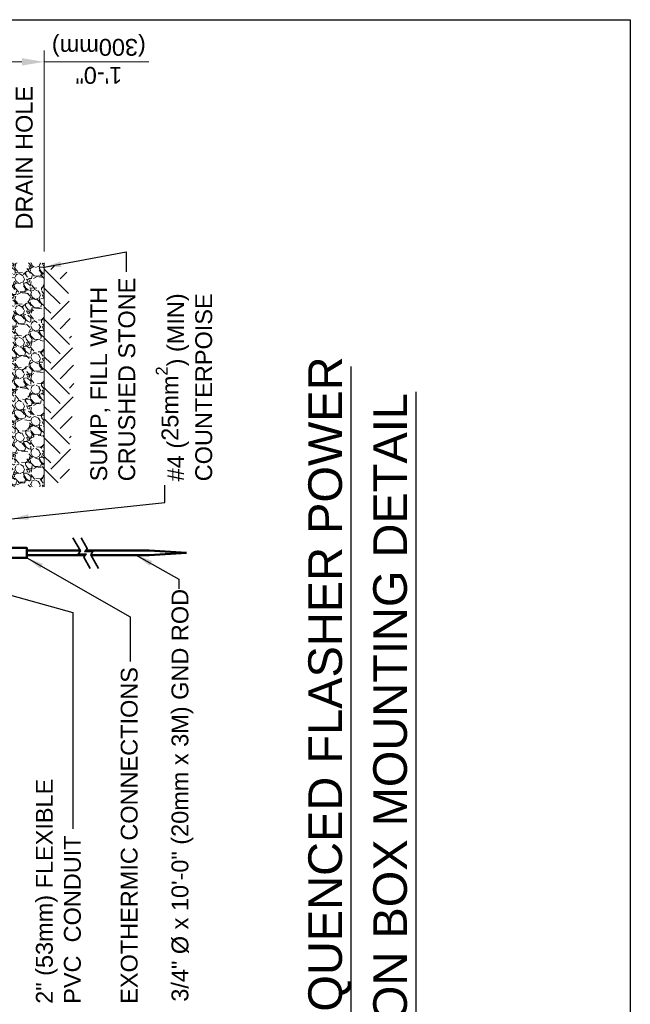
# Model space of a CAD drawing. Header units: inches. Extents: x 0 to 8.5, y 0 to 11.
# Tile 2 of 2: x 5.1 to 8.5, y 5.5 to 11. Entities that reach past the tile are written whole.
import ezdxf
from ezdxf.enums import TextEntityAlignment as Align

# ---------------------------------------------------------------- set-up
doc = ezdxf.new("R2010")
doc.units = ezdxf.units.IN
doc.header["$LTSCALE"] = 0.5
doc.header["$MEASUREMENT"] = 0
for name, color, linetype, lineweight in [('E-GRND-EQUI', 83, 'CONTINUOUS', 50), ('G-ANNO-PATT', 8, 'CONTINUOUS', 18), ('G-ANNO-SYMB', 6, 'CONTINUOUS', 35)]:
    doc.layers.add(name, color=color, linetype=linetype, lineweight=lineweight)
for name, color, linetype in [('G-ANNO-DIMS', 7, 'CONTINUOUS'), ('G-ANNO-TEXT', 7, 'CONTINUOUS'), ('G-ANNO-TTLB', 7, 'CONTINUOUS')]:
    doc.layers.add(name, color=color, linetype=linetype)
doc.styles.add('00-E-TITLE-1_1', font='arial.ttf', dxfattribs={"height": 0.1875})
doc.styles.add('01-E-BLDG-1_1', font='arial.ttf', dxfattribs={"height": 0.09375})
doc.styles.add('TEXTM', font='simplex.shx')
doc.dimstyles.new('STANDARD_1_3', dxfattribs={"dimtxt": 0.125, "dimasz": 0.125, "dimexe": 0.0625, "dimexo": 0.0625, "dimgap": 0.0625, "dimtad": 1, "dimdec": 4, "dimzin": 0, "dimdsep": 46, "dimlunit": 4, "dimtxsty": 'TEXTM', "dimcen": 0.09, "dimclrt": 2, "dimadec": 0, "dimazin": 0, "dimtfac": 1, "dimtdec": 4, "dimtmove": 2, "dimatfit": 3, "dimfxl": 1, "dimtolj": 1, "dimtzin": 0, "dimarcsym": 0})

msp = doc.modelspace()

# ---------------------------------------------------------------- hatches: boundary and pattern name
at = {"layer": 'G-ANNO-PATT'}
h = msp.add_hatch(dxfattribs=at)
h.set_pattern_fill('GRAVEL', color=256, scale=0.125, angle=135)
h.set_pattern_definition([(3.012787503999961, (7.59529401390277, -8.499961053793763), (1.502601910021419, 0.08838834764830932), [0.01681699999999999, -1.664886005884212]), (319.969740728, (7.612087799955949, -8.49907717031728), (-1.149048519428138, 0.9722718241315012), [0.0288585, -2.85699059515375]), (267.5104470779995, (7.634184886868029, -8.517638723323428), (0.08838834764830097, 1.856155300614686), [0.02034849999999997, -2.014504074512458]), (42.27368900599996, (7.690753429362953, -8.530013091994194), (-1.856155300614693, -1.679378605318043), [0.0262797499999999, -2.601694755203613]), (67.83365417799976, (7.710198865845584, -8.51233542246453), (-0.6187184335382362, -1.502601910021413), [0.02576937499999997, -2.551171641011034]), (132.273689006, (7.719921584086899, -8.488470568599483), (1.679378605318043, -1.856155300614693), [0.02627974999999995, -2.601694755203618]), (172.6942404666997, (7.702243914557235, -8.469025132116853), (2.032931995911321, -0.2651650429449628), [0.034753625, -3.4406060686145]), (207.2553283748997, (7.66777245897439, -8.464605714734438), (-2.563262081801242, -1.325825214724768), [0.03281099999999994, -3.248290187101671]), (256.4295656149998, (7.638604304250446, -8.47963173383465), (-0.4419417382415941, -1.856155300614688), [0.02636874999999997, -2.610509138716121]), (310.2363583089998, (7.632417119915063, -8.505264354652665), (-0.8838834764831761, 1.060660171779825), [0.030104, -1.475095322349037]), (357.3974377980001, (7.651862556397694, -8.528245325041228), (2.032931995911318, -0.08838834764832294), [0.038931, -3.854171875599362]), (273.8140748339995, (7.604132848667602, -8.441624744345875), (0.08838834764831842, -1.149048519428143), [0.01328762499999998, -1.315480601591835]), (306.4692343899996, (7.605016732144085, -8.45488299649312), (-0.9722718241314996, 1.325825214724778), [0.02527962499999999, -2.502688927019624]), (360, (7.620042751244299, -8.475212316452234), (0.08838834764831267, 0.08838834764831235), [0.017677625, -0.1590990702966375]), (338.198590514, (7.615623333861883, -8.492006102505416), (-0.618718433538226, 0.2651650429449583), [0.00951975, -0.9424518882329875]), (66.801409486, (7.624462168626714, -8.495541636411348), (-0.1767766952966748, -0.3535533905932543), [0.013462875, -0.6596827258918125]), (165.9637565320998, (7.629765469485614, -8.483167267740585), (-0.4419417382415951, 0.0883883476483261), [0.02186612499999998, -0.7070028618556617]), (296.5650511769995, (7.608552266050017, -8.477863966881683), (-0.08838834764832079, 0.2651650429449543), [0.01581137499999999, -0.3794733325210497]), (151.3895403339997, (7.67572741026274, -8.546806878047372), (-1.149048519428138, 0.6187184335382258), [0.02214999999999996, -2.19285564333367]), (205.3461759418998, (7.656281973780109, -8.536200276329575), (1.325825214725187, 0.6187184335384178), [0.01858262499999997, -1.839675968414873]), (68.19859051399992, (7.590874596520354, -8.495541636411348), (-0.2651650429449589, -0.6187184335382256), [0.019039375, -0.9329322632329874]), (118.610459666, (7.597945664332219, -8.477863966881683), (0.6187184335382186, -1.149048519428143), [0.02214999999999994, -2.192855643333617]), (114.4439547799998, (7.730528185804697, -8.492006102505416), (0.2651650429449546, -0.6187184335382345), [0.02135999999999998, -1.046640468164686]), (69.77514056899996, (7.721689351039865, -8.472560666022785), (-0.5303300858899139, -1.414213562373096), [0.01789725, -1.7718303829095]), (201.8014094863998, (7.678379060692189, -8.406269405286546), (-0.6187184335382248, -0.2651650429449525), [0.01903937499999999, -0.9329322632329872]), (152.3540246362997, (7.660701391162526, -8.413340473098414), (1.502601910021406, -0.7954951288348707), [0.02095387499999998, -2.074427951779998]), (204.4439547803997, (7.721689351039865, -8.449579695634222), (0.6187184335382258, 0.2651650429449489), [0.01067999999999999, -1.057320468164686]), (236.3099324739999, (7.683682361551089, -8.411572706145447), (-0.2651650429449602, -0.4419417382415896), [0.006373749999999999, -0.6310036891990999]), (300.9637565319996, (7.680146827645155, -8.416876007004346), (-0.1767766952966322, 0.3535533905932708), [0.02576937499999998, -0.4896188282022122]), (321.0090059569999, (7.693405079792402, -8.438973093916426), (-0.9722718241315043, 0.795495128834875), [0.02388124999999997, -2.364240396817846]), (78.69006752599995, (7.637720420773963, -8.475212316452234), (-0.08838834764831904, -0.2651650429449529), [0.01802775, -0.432666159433]), (128.1572265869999, (7.641255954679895, -8.45753464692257), (-1.325825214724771, 1.679378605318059), [0.03147424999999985, -3.115945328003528]), (195.9453959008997, (7.621810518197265, -8.43278590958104), (0.9722718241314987, 0.2651650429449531), [0.01286949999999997, -1.274084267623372]), (224.9999999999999, (7.6094361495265, -8.436321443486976), (-4.715580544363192e-16, -0.1767766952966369), [0.0075, -0.1175]), (255.256437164, (7.692521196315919, -8.44339251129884), (0.2651650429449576, 0.9722718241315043), [0.0173655, -1.719189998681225]), (183.0127875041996, (7.688101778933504, -8.460186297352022), (-1.502601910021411, -0.08838834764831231), [0.03363399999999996, -1.648069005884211]), (135, (7.654514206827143, -8.461954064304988), (-0.1767766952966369, 4.576802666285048e-16), [0.0325, -0.0925]), (100.3048464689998, (7.63153323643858, -8.438973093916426), (-0.2651650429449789, 1.50260191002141), [0.01976424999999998, -1.956659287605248]), (29.05460409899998, (7.627997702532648, -8.419527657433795), (0.4419417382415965, 0.2651650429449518), [0.01820025, -0.8918134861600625]), (342.645975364, (7.643907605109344, -8.410688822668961), (2.563262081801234, -0.7954951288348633), [0.02963312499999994, -2.933684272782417]), (310.4260787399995, (7.672191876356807, -8.419527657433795), (1.060660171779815, -1.237436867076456), [0.03134987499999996, -3.10363417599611])])
h.paths.add_polyline_path([(4.73368644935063, 9.08510459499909), (4.839180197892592, 9.085104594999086), (4.83918019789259, 8.955140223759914), (4.733686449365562, 8.955140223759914), (4.733686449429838, 8.395717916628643), (5.234153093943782, 8.39571791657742), (5.234153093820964, 9.644526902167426), (4.733686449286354, 9.644526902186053)])
at = {"layer": 'G-ANNO-PATT', "linetype": 'Continuous'}
h = msp.add_hatch(dxfattribs=at)
h.set_pattern_fill('EARTH', color=256, scale=0.7864992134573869, angle=135, style=0)
h.set_pattern_definition([(135, (22.61428535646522, -11.3873131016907), (-0.2780694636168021, 7.880377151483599e-16), [0.1966248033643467, -0.1966248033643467]), (135, (22.56214733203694, -11.43945112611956), (-0.2780694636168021, 7.880377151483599e-16), [0.1966248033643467, -0.1966248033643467]), (135, (22.51000930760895, -11.49158915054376), (-0.2780694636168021, 7.880377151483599e-16), [0.1966248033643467, -0.1966248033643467]), (224.9999999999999, (22.47525062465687, -11.49158915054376), (-8.09867453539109e-16, -0.2780694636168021), [0.1966248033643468, -0.1966248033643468]), (224.9999999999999, (22.42311260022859, -11.43945112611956), (-8.09867453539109e-16, -0.2780694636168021), [0.1966248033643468, -0.1966248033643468]), (224.9999999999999, (22.3709745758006, -11.3873131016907), (-8.09867453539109e-16, -0.2780694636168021), [0.1966248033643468, -0.1966248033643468])])
h.paths.add_polyline_path([(5.234153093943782, 8.39571791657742), (5.371343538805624, 8.43768090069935), (5.401548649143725, 9.017720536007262), (5.359767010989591, 9.603442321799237), (5.234153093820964, 9.644526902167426)])

# ---------------------------------------------------------------- linework, layer by layer
at = {"layer": 'E-GRND-EQUI'}
for q in [(5.819356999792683, 8.040670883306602), (5.819356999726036, 8.01501757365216)]:
    msp.add_line((6.026480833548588, 8.027844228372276), q, dxfattribs=at)
msp.add_lwpolyline([(5.032398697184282, 7.999538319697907), (5.137706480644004, 7.999538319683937), (5.137706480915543, 8.055165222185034), (5.032398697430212, 8.05516522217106)], close=True, dxfattribs=at)
for points in [[(5.137706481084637, 8.040670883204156), (5.434251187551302, 8.040670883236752)], [(5.462517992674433, 8.015017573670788), (5.137706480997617, 8.015017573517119)], [(5.465147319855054, 8.040670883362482), (5.819356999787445, 8.04067088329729)], [(5.819356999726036, 8.01501757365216), (5.494151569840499, 8.015017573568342)]]:
    msp.add_lwpolyline(points, dxfattribs=at)
at = {"layer": 'G-ANNO-DIMS', "color": 1, "lineweight": 0}
for p, q in [((5.234153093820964, 9.707026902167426), (5.234153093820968, 10.82745006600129)), ((5.109153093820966, 10.76495006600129), (4.858686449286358, 10.7649500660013)), ((5.816351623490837, 10.76495006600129), (5.234153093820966, 10.76495006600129))]:
    msp.add_line(p, q, dxfattribs=at)
at = {"layer": 'G-ANNO-DIMS', "color": 1}
msp.add_solid([(5.109153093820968, 10.78578339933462), (5.109153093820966, 10.74411673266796), (5.234153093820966, 10.76495006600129)], dxfattribs=at)
at = {"layer": 'G-ANNO-PATT'}
msp.add_line((5.234153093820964, 9.644526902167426), (5.234153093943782, 8.39571791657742), dxfattribs=at)
at = {"layer": 'G-ANNO-SYMB'}
for points in [[(5.490240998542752, 7.940974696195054), (5.454940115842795, 8.003831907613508), (5.4675226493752, 8.022404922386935), (5.422706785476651, 8.020249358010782), (5.435289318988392, 8.038822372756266), (5.39413697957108, 8.112098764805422)], [(5.535734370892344, 7.940974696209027), (5.492779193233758, 8.017461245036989), (5.505361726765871, 8.036034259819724), (5.460545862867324, 8.03387869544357), (5.473128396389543, 8.052451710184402), (5.439630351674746, 8.112098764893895)]]:
    msp.add_lwpolyline(points, dxfattribs=at)
at = {"layer": 'G-ANNO-TEXT', "linetype": 'Continuous', "lineweight": 30}
for p, q in [((6.944971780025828, 2.745330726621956), (6.944971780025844, 9.066109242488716)), ((7.306914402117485, 2.745330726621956), (7.306914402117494, 8.92465029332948))]:
    msp.add_line(p, q, dxfattribs=at)
at = {"layer": 'G-ANNO-TTLB'}
msp.add_lwpolyline([(3.552713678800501e-14, 11), (8.500000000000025, 10.99999999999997), (8.5, -2.309263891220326e-14), (0, 0)], close=True, dxfattribs=at)

# ---------------------------------------------------------------- texts
at = {"layer": 'G-ANNO-DIMS', "insert": (5.538096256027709, 10.78195236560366), "char_height": 0.09375, "attachment_point": 5, "rotation": 179.9999999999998, "style": '01-E-BLDG-1_1'}
msp.add_mtext('\\A1;1\'-0"\\P(300mm)', dxfattribs=at)
at = {"layer": 'G-ANNO-TEXT', "style": '00-E-TITLE-1_1'}
for s, p in [('VOLTAGE DRIVEN SEQUENCED FLASHER POWER', (6.949300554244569, 2.748702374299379)), ('SUPPLY AND JUNCTION BOX MOUNTING DETAIL', (7.311243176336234, 2.748702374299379))]:
    msp.add_text(s, height=0.1875, rotation=90, dxfattribs=at).set_placement(p, align=Align.BOTTOM_LEFT)
at = {"layer": 'G-ANNO-TEXT', "char_height": 0.09375, "attachment_point": 1, "style": '01-E-BLDG-1_1'}
for s, insert, width, rotation in [('2" (53mm) %%C DRAIN HOLE', (4.919087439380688, 9.83012205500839), 0.8536136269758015, 89.99999999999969), ('SUMP, FILL WITH CRUSHED STONE', (5.490665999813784, 8.426852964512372), 1.160258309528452, 90.000000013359), ('#4 ({\\A1;25mm\\H0.7x;\\S2^ ;}) (MIN) COUNTERPOISE', (5.855624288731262, 8.426852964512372), 1.064363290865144, 90.000000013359), ('3/4" %%C x 10\'-0" (20mm x 3M) GND ROD', (5.943222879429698, 5.525947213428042), 2.656840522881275, 90.000000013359), ('EXOTHERMIC CONNECTIONS', (5.660258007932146, 5.514184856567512), 1.898957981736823, 90.000000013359), ('2" (53mm) FLEXIBLE PVC  CONDUIT', (5.187510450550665, 5.514184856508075), 1.257236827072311, 90.000000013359)]:
    msp.add_mtext(s, dxfattribs=dict(at, insert=insert, width=width, rotation=rotation))

# ---------------------------------------------------------------- leaders
at = {"layer": 'G-ANNO-TEXT'}
for points in [[(5.234153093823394, 9.619806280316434), (5.691301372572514, 9.705053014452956), (5.691301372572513, 9.594698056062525)], [(5.052613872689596, 8.217949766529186), (5.90627288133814, 8.30928807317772), (5.90627288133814, 8.405125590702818)], [(5.746752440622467, 8.015017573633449), (5.984658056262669, 7.881655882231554), (5.984658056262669, 7.826478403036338)], [(4.412169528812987, 7.966446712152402), (5.393286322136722, 7.69586169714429), (5.393286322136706, 6.490082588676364)], [(5.137706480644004, 7.999538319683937), (5.712149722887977, 7.671510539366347), (5.712149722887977, 7.422713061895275)], [(3.368127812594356, 6.780410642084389), (5.522509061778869, 4.042048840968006), (5.522509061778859, 2.800965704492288)], [(3.539173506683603, 6.346042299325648), (5.522509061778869, 4.042048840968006), (5.522509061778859, 2.800965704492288)]]:
    msp.add_leader(points, dimstyle='STANDARD_1_3', override={"dimasz": 0.09375, "dimclrd": 1}, dxfattribs=at)

doc.saveas('drawing.dxf')
